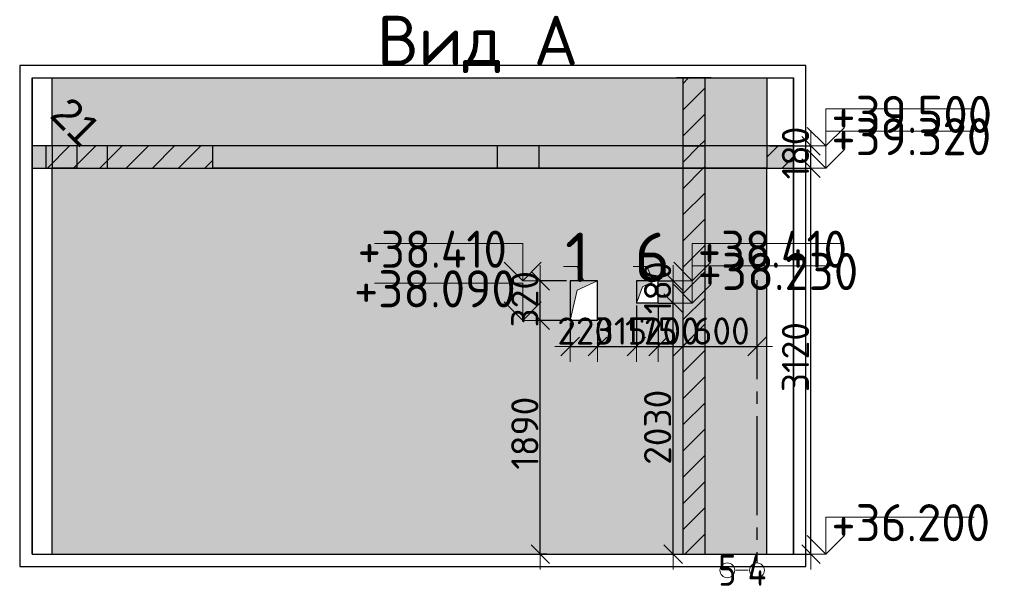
# Model space of a CAD drawing. Header units: millimetres. Extents: x -3495 to 112233, y -3287 to 47686.
# Tile 43 of 43: x 101124 to 109085, y 33432 to 38012. Entities that reach past the tile are written whole.
import ezdxf

# ---------------------------------------------------------------- set-up
doc = ezdxf.new("R2010")
doc.units = ezdxf.units.MM
doc.header["$PDMODE"] = 65
for name, pattern in [('______11', [500, 400, -50, 0, -50]), ('______5', [1100, 800, -100, 100, -100]), ('________', [0])]:
    doc.linetypes.add(name, pattern=pattern)
for name, color, linetype, lineweight in [('Standard', 7, 'Continuous', 25), ('Высотная отметки_ общее', 7, 'Continuous', 13), ('Размерная линия_ общее', 7, 'Continuous', 13)]:
    doc.layers.add(name, color=color, linetype=linetype, lineweight=lineweight)
doc.layers.add('Осевая линия_ общее', color=7, linetype='______5', lineweight=13, true_color=0xa0a0a0)
doc.styles.add('ARIAL', font='ARIAL.TTF')
doc.styles.add('ISOCPEUR', font='isocpeur.ttf')
doc.dimstyles.new('DIMSTYLE_3', dxfattribs={"dimtxt": 220, "dimasz": 250, "dimexe": 0, "dimexo": 0, "dimgap": 110, "dimtad": 2, "dimdec": 0, "dimrnd": 5, "dimzin": 12, "dimdsep": 46, "dimtxsty": 'ISOCPEUR', "dimblk1": 'ALL_ML_STRICH', "dimblk2": 'ALL_ML_STRICH', "dimsah": 1, "dimcen": 0, "dimclrd": 7, "dimclre": 256, "dimclrt": 7, "dimadec": 0, "dimazin": 0, "dimtfac": 1, "dimtdec": 0, "dimtix": 1, "dimtmove": 2, "dimatfit": 3, "dimfxl": 0, "dimtzin": 0, "dimlwd": 0, "dimlwe": -3, "dimarcsym": 0})
doc.dimstyles.new('DIMSTYLE_8', dxfattribs={"dimtxt": 220, "dimasz": 250, "dimexe": 0, "dimexo": 0, "dimgap": 110, "dimtad": 2, "dimdec": 0, "dimrnd": 5, "dimzin": 12, "dimdsep": 46, "dimtxsty": 'ISOCPEUR', "dimblk1": 'ALL_ML_STRICH', "dimblk2": 'ALL_ML_STRICH', "dimsah": 1, "dimcen": 0, "dimclrd": 7, "dimclre": 256, "dimclrt": 7, "dimadec": 0, "dimazin": 0, "dimtfac": 1, "dimtdec": 0, "dimtix": 1, "dimtmove": 2, "dimatfit": 3, "dimfxl": 0, "dimtvp": 1.2, "dimtzin": 0, "dimlwd": 0, "dimlwe": -3, "dimarcsym": 0})

# ---------------------------------------------------------------- blocks, each defined once
blk = doc.blocks.new('ALL_ML_STRICH')
at = {"color": 0, "linetype": 'ByBlock', "lineweight": -2}
for p, q in [((0, -0.5), (0, 0.5)), ((-1, 0), (0.5, 0)), ((-0.3, -0.3), (0.3, 0.3))]:
    blk.add_line(p, q, dxfattribs=at)
blk = doc.blocks.new('*D94')
at = {"layer": 'DEFPOINTS', "color": 7, "linetype": 'Continuous', "lineweight": 13, "transparency": 33554687}
for p in [(107165.2, 36811.4), (107165.2, 33691.4), (107521.6, 33691.4)]:
    blk.add_point(p, dxfattribs=at)
at = {"layer": 'Размерная линия_ общее', "color": 253, "linetype": 'Continuous', "lineweight": -2, "true_color": 0xa0a0a0, "transparency": 33554687}
for p, q in [((107185.2, 36811.4), (107521.6, 36811.4)), ((107185.2, 33691.4), (107521.6, 33691.4))]:
    blk.add_line(p, q, dxfattribs=at)
at = {"layer": 'Размерная линия_ общее', "color": 7, "linetype": 'Continuous', "lineweight": -2, "transparency": 33554687}
blk.add_line((107521.6, 33691.4), (107521.6, 36811.4), dxfattribs=at)
at = {"layer": 'Размерная линия_ общее', "color": 7, "linetype": 'Continuous', "lineweight": 13, "transparency": 33554687, "xscale": 250, "yscale": 250, "zscale": 250}
for p, rotation in [((107521.6, 36811.4), 90), ((107521.6, 33691.4), 270)]:
    blk.add_blockref('ALL_ML_STRICH', p, dxfattribs=dict(at, rotation=rotation))
at = {"layer": 'Размерная линия_ общее', "color": 7, "linetype": 'Continuous', "lineweight": 13, "transparency": 33554687, "insert": (107396.6, 35284.4), "char_height": 220, "width": 880, "attachment_point": 5, "rotation": 90, "style": 'ISOCPEUR'}
blk.add_mtext('\\A1;{3120}', dxfattribs=at)
blk = doc.blocks.new('*D95')
at = {"layer": 'DEFPOINTS', "color": 7, "linetype": 'Continuous', "lineweight": 13, "transparency": 33554687}
for p in [(107165.2, 36991.4), (107165.2, 36811.4), (107521.6, 36811.4)]:
    blk.add_point(p, dxfattribs=at)
at = {"layer": 'Размерная линия_ общее', "color": 253, "linetype": 'Continuous', "lineweight": -2, "true_color": 0xa0a0a0, "transparency": 33554687}
for p, q in [((107185.2, 36991.4), (107521.6, 36991.4)), ((107185.2, 36811.4), (107521.6, 36811.4))]:
    blk.add_line(p, q, dxfattribs=at)
at = {"layer": 'Размерная линия_ общее', "color": 7, "linetype": 'Continuous', "lineweight": -2, "transparency": 33554687}
blk.add_line((107521.6, 36811.4), (107521.6, 36991.4), dxfattribs=at)
at = {"layer": 'Размерная линия_ общее', "color": 7, "linetype": 'Continuous', "lineweight": 13, "transparency": 33554687, "xscale": 250, "yscale": 250, "zscale": 250}
for p, rotation in [((107521.6, 36991.4), 90), ((107521.6, 36811.4), 270)]:
    blk.add_blockref('ALL_ML_STRICH', p, dxfattribs=dict(at, rotation=rotation))
at = {"layer": 'Размерная линия_ общее', "color": 7, "linetype": 'Continuous', "lineweight": 13, "transparency": 33554687, "insert": (107396.6, 36934.4), "char_height": 220, "width": 660, "attachment_point": 5, "rotation": 90, "style": 'ISOCPEUR'}
blk.add_mtext('\\A1;{180}', dxfattribs=at)
blk = doc.blocks.new('COMPLEX_ELEVATIONDIM_1')
at = {"layer": 'Высотная отметки_ общее', "color": 7, "linetype": 'Continuous', "lineweight": 13, "transparency": 33554687}
for p, q in [((107641.6, 36991.4), (107641.6, 37291.4)), ((107641.6, 37291.4), (108841.6, 37291.4)), ((107641.6, 36991.4), (107491.6, 37141.4)), ((107641.6, 36991.4), (107791.6, 37141.4)), ((107641.6, 36811.4), (107641.6, 37111.4)), ((107641.6, 37111.4), (108841.6, 37111.4)), ((107641.6, 36811.4), (107491.6, 36961.4)), ((107641.6, 36991.4), (107641.6, 36991.4)), ((107641.6, 36991.4), (107641.6, 36991.4)), ((107641.6, 36991.4), (107641.6, 36991.4)), ((107641.6, 36991.4), (107641.6, 36991.4)), ((107641.6, 36811.4), (107791.6, 36961.4)), ((107641.6, 36811.4), (107641.6, 36811.4)), ((107641.6, 36811.4), (107641.6, 36811.4)), ((107641.6, 36811.4), (107641.6, 36811.4)), ((107641.6, 36811.4), (107641.6, 36811.4)), ((107641.6, 33691.4), (107641.6, 33991.4)), ((107641.6, 33991.4), (108841.6, 33991.4)), ((107641.6, 33691.4), (107491.6, 33841.4)), ((107641.6, 33691.4), (107791.6, 33841.4)), ((107641.6, 33691.4), (107641.6, 33691.4)), ((107641.6, 33691.4), (107641.6, 33691.4)), ((107641.6, 33691.4), (107641.6, 33691.4)), ((107641.6, 33691.4), (107641.6, 33691.4))]:
    blk.add_line(p, q, dxfattribs=at)
for points in [[(107641.6, 36991.4), (107641.6, 36991.4), (107641.6, 36991.4), (107575.5, 36991.4)], [(107641.6, 36811.4), (107641.6, 36811.4), (107641.6, 36811.4), (107641.6, 36811.4), (107575.5, 36811.4)], [(107641.6, 33691.4), (107581.6, 33691.4), (107581.6, 33691.4), (107575.5, 33691.4)]]:
    blk.add_lwpolyline(points, dxfattribs=at)
at = {"layer": 'Высотная отметки_ общее', "color": 7, "linetype": 'Continuous', "lineweight": 13, "transparency": 33554687, "char_height": 300, "width": 1492.385, "attachment_point": 7, "style": 'ISOCPEUR'}
for s, insert in [('\\W0.96;+39.500', (107686.6, 37096.4)), ('\\W0.96;+39.320', (107686.6, 36916.4)), ('\\W0.96;+36.200', (107686.6, 33796.4))]:
    blk.add_mtext(s, dxfattribs=dict(at, insert=insert))
blk = doc.blocks.new('*D389')
at = {"layer": 'DEFPOINTS', "color": 7, "linetype": 'Continuous', "lineweight": 13, "transparency": 33554687}
for p in [(105575.2, 35591.4), (105795.2, 35591.4), (105575.2, 35370.2)]:
    blk.add_point(p, dxfattribs=at)
at = {"layer": 'Размерная линия_ общее', "color": 253, "linetype": 'Continuous', "lineweight": -2, "true_color": 0xa0a0a0, "transparency": 33554687}
for p, q in [((105575.2, 35561.4), (105575.2, 35370.2)), ((105795.2, 35561.4), (105795.2, 35370.2))]:
    blk.add_line(p, q, dxfattribs=at)
at = {"layer": 'Размерная линия_ общее', "color": 7, "linetype": 'Continuous', "lineweight": -2, "transparency": 33554687}
blk.add_line((105575.2, 35370.2), (105795.2, 35370.2), dxfattribs=at)
at = {"layer": 'Размерная линия_ общее', "color": 7, "linetype": 'Continuous', "lineweight": 13, "transparency": 33554687, "xscale": 250, "yscale": 250, "zscale": 250, "rotation": 180}
blk.add_blockref('ALL_ML_STRICH', (105575.2, 35370.2), dxfattribs=at)
at = {"layer": 'Размерная линия_ общее', "color": 7, "linetype": 'Continuous', "lineweight": 13, "transparency": 33554687, "xscale": 250, "yscale": 250, "zscale": 250}
blk.add_blockref('ALL_ML_STRICH', (105795.2, 35370.2), dxfattribs=at)
at = {"layer": 'Размерная линия_ общее', "color": 7, "linetype": 'Continuous', "lineweight": 13, "transparency": 33554687, "insert": (105696.2, 35495.2), "char_height": 220, "width": 660, "attachment_point": 5, "style": 'ISOCPEUR'}
blk.add_mtext('\\A1;{220}', dxfattribs=at)
blk = doc.blocks.new('*D390')
at = {"layer": 'DEFPOINTS', "color": 7, "linetype": 'Continuous', "lineweight": 13, "transparency": 33554687}
for p in [(106110.2, 35731.4), (105795.2, 35591.4), (105795.2, 35370.2)]:
    blk.add_point(p, dxfattribs=at)
at = {"layer": 'Размерная линия_ общее', "color": 253, "linetype": 'Continuous', "lineweight": -2, "true_color": 0xa0a0a0, "transparency": 33554687}
for p, q in [((106110.2, 35701.4), (106110.2, 35370.2)), ((105795.2, 35561.4), (105795.2, 35370.2))]:
    blk.add_line(p, q, dxfattribs=at)
at = {"layer": 'Размерная линия_ общее', "color": 7, "linetype": 'Continuous', "lineweight": -2, "transparency": 33554687}
blk.add_line((105795.2, 35370.2), (106110.2, 35370.2), dxfattribs=at)
at = {"layer": 'Размерная линия_ общее', "color": 7, "linetype": 'Continuous', "lineweight": 13, "transparency": 33554687, "xscale": 250, "yscale": 250, "zscale": 250, "rotation": 180}
blk.add_blockref('ALL_ML_STRICH', (105795.2, 35370.2), dxfattribs=at)
at = {"layer": 'Размерная линия_ общее', "color": 7, "linetype": 'Continuous', "lineweight": 13, "transparency": 33554687, "xscale": 250, "yscale": 250, "zscale": 250}
blk.add_blockref('ALL_ML_STRICH', (106110.2, 35370.2), dxfattribs=at)
at = {"layer": 'Размерная линия_ общее', "color": 7, "linetype": 'Continuous', "lineweight": 13, "transparency": 33554687, "insert": (105985.7, 35495.2), "char_height": 220, "width": 660, "attachment_point": 5, "style": 'ISOCPEUR'}
blk.add_mtext('\\A1;{315}', dxfattribs=at)
blk = doc.blocks.new('*D391')
at = {"layer": 'DEFPOINTS', "color": 7, "linetype": 'Continuous', "lineweight": 13, "transparency": 33554687}
for p in [(106110.2, 35731.4), (106285.2, 35731.4), (106110.2, 35370.2)]:
    blk.add_point(p, dxfattribs=at)
at = {"layer": 'Размерная линия_ общее', "color": 253, "linetype": 'Continuous', "lineweight": -2, "true_color": 0xa0a0a0, "transparency": 33554687}
for p, q in [((106110.2, 35701.4), (106110.2, 35370.2)), ((106285.2, 35701.4), (106285.2, 35370.2))]:
    blk.add_line(p, q, dxfattribs=at)
at = {"layer": 'Размерная линия_ общее', "color": 7, "linetype": 'Continuous', "lineweight": -2, "transparency": 33554687}
blk.add_line((106110.2, 35370.2), (106285.2, 35370.2), dxfattribs=at)
at = {"layer": 'Размерная линия_ общее', "color": 7, "linetype": 'Continuous', "lineweight": 13, "transparency": 33554687, "xscale": 250, "yscale": 250, "zscale": 250, "rotation": 180}
blk.add_blockref('ALL_ML_STRICH', (106110.2, 35370.2), dxfattribs=at)
at = {"layer": 'Размерная линия_ общее', "color": 7, "linetype": 'Continuous', "lineweight": 13, "transparency": 33554687, "xscale": 250, "yscale": 250, "zscale": 250}
blk.add_blockref('ALL_ML_STRICH', (106285.2, 35370.2), dxfattribs=at)
at = {"layer": 'Размерная линия_ общее', "color": 7, "linetype": 'Continuous', "lineweight": 13, "transparency": 33554687, "insert": (106230.7, 35495.2), "char_height": 220, "width": 660, "attachment_point": 5, "style": 'ISOCPEUR'}
blk.add_mtext('\\A1;{175}', dxfattribs=at)
blk = doc.blocks.new('*D392')
at = {"layer": 'DEFPOINTS', "color": 7, "linetype": 'Continuous', "lineweight": 13, "transparency": 33554687}
for p in [(106285.2, 35731.4), (106285.2, 35370.2), (106485.2, 35380.7)]:
    blk.add_point(p, dxfattribs=at)
at = {"layer": 'Размерная линия_ общее', "color": 253, "linetype": 'Continuous', "lineweight": -2, "true_color": 0xa0a0a0, "transparency": 33554687}
for p, q in [((106285.2, 35701.4), (106285.2, 35370.2)), ((106485.2, 35370.2), (106485.2, 35370.2))]:
    blk.add_line(p, q, dxfattribs=at)
at = {"layer": 'Размерная линия_ общее', "color": 7, "linetype": 'Continuous', "lineweight": -2, "transparency": 33554687}
blk.add_line((106285.2, 35370.2), (106485.2, 35370.2), dxfattribs=at)
at = {"layer": 'Размерная линия_ общее', "color": 7, "linetype": 'Continuous', "lineweight": 13, "transparency": 33554687, "xscale": 250, "yscale": 250, "zscale": 250, "rotation": 180}
blk.add_blockref('ALL_ML_STRICH', (106285.2, 35370.2), dxfattribs=at)
at = {"layer": 'Размерная линия_ общее', "color": 7, "linetype": 'Continuous', "lineweight": 13, "transparency": 33554687, "xscale": 250, "yscale": 250, "zscale": 250}
blk.add_blockref('ALL_ML_STRICH', (106485.2, 35370.2), dxfattribs=at)
at = {"layer": 'Размерная линия_ общее', "color": 7, "linetype": 'Continuous', "lineweight": 13, "transparency": 33554687, "insert": (106396.2, 35495.2), "char_height": 220, "width": 660, "attachment_point": 5, "style": 'ISOCPEUR'}
blk.add_mtext('\\A1;{200}', dxfattribs=at)
blk = doc.blocks.new('*D393')
at = {"layer": 'DEFPOINTS', "color": 7, "linetype": 'Continuous', "lineweight": 13, "transparency": 33554687}
for p in [(106485.2, 35380.7), (106485.2, 35370.2), (107085.2, 35370.2)]:
    blk.add_point(p, dxfattribs=at)
at = {"layer": 'Размерная линия_ общее', "color": 253, "linetype": 'Continuous', "lineweight": -2, "true_color": 0xa0a0a0, "transparency": 33554687}
for p, q in [((106485.2, 35370.2), (106485.2, 35370.2)), ((107085.2, 35370.2), (107085.2, 35370.2))]:
    blk.add_line(p, q, dxfattribs=at)
at = {"layer": 'Размерная линия_ общее', "color": 7, "linetype": 'Continuous', "lineweight": -2, "transparency": 33554687}
blk.add_line((106485.2, 35370.2), (107085.2, 35370.2), dxfattribs=at)
at = {"layer": 'Размерная линия_ общее', "color": 7, "linetype": 'Continuous', "lineweight": 13, "transparency": 33554687, "xscale": 250, "yscale": 250, "zscale": 250, "rotation": 180}
blk.add_blockref('ALL_ML_STRICH', (106485.2, 35370.2), dxfattribs=at)
at = {"layer": 'Размерная линия_ общее', "color": 7, "linetype": 'Continuous', "lineweight": 13, "transparency": 33554687, "xscale": 250, "yscale": 250, "zscale": 250}
blk.add_blockref('ALL_ML_STRICH', (107085.2, 35370.2), dxfattribs=at)
at = {"layer": 'Размерная линия_ общее', "color": 7, "linetype": 'Continuous', "lineweight": 13, "transparency": 33554687, "insert": (106796.2, 35495.2), "char_height": 220, "width": 660, "attachment_point": 5, "style": 'ISOCPEUR'}
blk.add_mtext('\\A1;{600}', dxfattribs=at)
blk = doc.blocks.new('*D394')
at = {"layer": 'DEFPOINTS', "color": 7, "linetype": 'Continuous', "lineweight": 13, "transparency": 33554687}
for p in [(105575.2, 35581.4), (105333.3, 33691.4), (105418, 33691.4)]:
    blk.add_point(p, dxfattribs=at)
at = {"layer": 'Размерная линия_ общее', "color": 253, "linetype": 'Continuous', "lineweight": -2, "true_color": 0xa0a0a0, "transparency": 33554687}
for p, q in [((105545.2, 35581.4), (105333.3, 35581.4)), ((105388, 33691.4), (105333.3, 33691.4))]:
    blk.add_line(p, q, dxfattribs=at)
at = {"layer": 'Размерная линия_ общее', "color": 7, "linetype": 'Continuous', "lineweight": -2, "transparency": 33554687}
blk.add_line((105333.3, 33691.4), (105333.3, 35581.4), dxfattribs=at)
at = {"layer": 'Размерная линия_ общее', "color": 7, "linetype": 'Continuous', "lineweight": 13, "transparency": 33554687, "xscale": 250, "yscale": 250, "zscale": 250}
for p, rotation in [((105333.3, 35581.4), 90), ((105333.3, 33691.4), 270)]:
    blk.add_blockref('ALL_ML_STRICH', p, dxfattribs=dict(at, rotation=rotation))
at = {"layer": 'Размерная линия_ общее', "color": 7, "linetype": 'Continuous', "lineweight": 13, "transparency": 33554687, "insert": (105208.3, 34669.4), "char_height": 220, "width": 880, "attachment_point": 5, "rotation": 90, "style": 'ISOCPEUR'}
blk.add_mtext('\\A1;{1890}', dxfattribs=at)
blk = doc.blocks.new('*D395')
at = {"layer": 'DEFPOINTS', "color": 7, "linetype": 'Continuous', "lineweight": 13, "transparency": 33554687}
for p in [(105575.2, 35901.4), (105333.3, 35581.4), (105575.2, 35581.4)]:
    blk.add_point(p, dxfattribs=at)
at = {"layer": 'Размерная линия_ общее', "color": 253, "linetype": 'Continuous', "lineweight": -2, "true_color": 0xa0a0a0, "transparency": 33554687}
for p, q in [((105545.2, 35901.4), (105333.3, 35901.4)), ((105545.2, 35581.4), (105333.3, 35581.4))]:
    blk.add_line(p, q, dxfattribs=at)
at = {"layer": 'Размерная линия_ общее', "color": 7, "linetype": 'Continuous', "lineweight": -2, "transparency": 33554687}
blk.add_line((105333.3, 35581.4), (105333.3, 35901.4), dxfattribs=at)
at = {"layer": 'Размерная линия_ общее', "color": 7, "linetype": 'Continuous', "lineweight": 13, "transparency": 33554687, "xscale": 250, "yscale": 250, "zscale": 250}
for p, rotation in [((105333.3, 35901.4), 90), ((105333.3, 35581.4), 270)]:
    blk.add_blockref('ALL_ML_STRICH', p, dxfattribs=dict(at, rotation=rotation))
at = {"layer": 'Размерная линия_ общее', "color": 7, "linetype": 'Continuous', "lineweight": 13, "transparency": 33554687, "insert": (105208.3, 35752.4), "char_height": 220, "width": 660, "attachment_point": 5, "rotation": 90, "style": 'ISOCPEUR'}
blk.add_mtext('\\A1;{320}', dxfattribs=at)
blk = doc.blocks.new('COMPLEX_ELEVATIONDIM_2')
at = {"layer": 'Высотная отметки_ общее', "color": 7, "linetype": 'Continuous', "lineweight": 13, "transparency": 33554687}
for p, q in [((105191.6, 36201.4), (103991.6, 36201.4)), ((105191.6, 35901.4), (105191.6, 36201.4)), ((105191.6, 35901.4), (105041.6, 36051.4)), ((105191.6, 35901.4), (105341.6, 36051.4)), ((105191.6, 35881.4), (103991.6, 35881.4)), ((105191.6, 35901.4), (105191.6, 35901.4)), ((105191.6, 35901.4), (105191.6, 35901.4)), ((105191.6, 35901.4), (105191.6, 35901.4)), ((105191.6, 35901.4), (105191.6, 35901.4)), ((105191.6, 35581.4), (105191.6, 35881.4)), ((105191.6, 35581.4), (105041.6, 35731.4)), ((105191.6, 35581.4), (105341.6, 35731.4)), ((105191.6, 35581.4), (105191.6, 35581.4)), ((105191.6, 35581.4), (105191.6, 35581.4)), ((105191.6, 35581.4), (105257.8, 35581.4)), ((105191.6, 35581.4), (105191.6, 35581.4)), ((105191.6, 35581.4), (105191.6, 35581.4))]:
    blk.add_line(p, q, dxfattribs=at)
blk.add_lwpolyline([(105191.6, 35901.4), (105191.6, 35901.4), (105257.8, 35901.4)], dxfattribs=at)
at = {"layer": 'Высотная отметки_ общее', "color": 7, "linetype": 'Continuous', "lineweight": 13, "transparency": 33554687, "char_height": 300, "attachment_point": 7, "style": 'ISOCPEUR'}
for s, insert, width in [('\\W0.92;+38.410', (103856.6, 36006.4), 1456.517), ('\\W0.96;+38.090', (103826.6, 35686.4), 1492.385)]:
    blk.add_mtext(s, dxfattribs=dict(at, insert=insert, width=width))
blk = doc.blocks.new('*D397')
at = {"layer": 'DEFPOINTS', "color": 7, "linetype": 'Continuous', "lineweight": 13, "transparency": 33554687}
for p in [(106285.2, 35721.4), (106406.7, 33691.4), (106613.9, 33691.4)]:
    blk.add_point(p, dxfattribs=at)
at = {"layer": 'Размерная линия_ общее', "color": 253, "linetype": 'Continuous', "lineweight": -2, "true_color": 0xa0a0a0, "transparency": 33554687}
for p, q in [((106285.2, 35721.4), (106406.7, 35721.4)), ((106406.7, 33691.4), (106406.7, 33691.4))]:
    blk.add_line(p, q, dxfattribs=at)
at = {"layer": 'Размерная линия_ общее', "color": 7, "linetype": 'Continuous', "lineweight": -2, "transparency": 33554687}
blk.add_line((106406.7, 33691.4), (106406.7, 35721.4), dxfattribs=at)
at = {"layer": 'Размерная линия_ общее', "color": 7, "linetype": 'Continuous', "lineweight": 13, "transparency": 33554687, "xscale": 250, "yscale": 250, "zscale": 250}
for p, rotation in [((106406.7, 35721.4), 90), ((106406.7, 33691.4), 270)]:
    blk.add_blockref('ALL_ML_STRICH', p, dxfattribs=dict(at, rotation=rotation))
at = {"layer": 'Размерная линия_ общее', "color": 7, "linetype": 'Continuous', "lineweight": 13, "transparency": 33554687, "insert": (106281.7, 34717.4), "char_height": 220, "width": 880, "attachment_point": 5, "rotation": 90, "style": 'ISOCPEUR'}
blk.add_mtext('\\A1;{2030}', dxfattribs=at)
blk = doc.blocks.new('*D398')
at = {"layer": 'DEFPOINTS', "color": 7, "linetype": 'Continuous', "lineweight": 13, "transparency": 33554687}
for p in [(106285.2, 35901.4), (106285.2, 35721.4), (106406.7, 35721.4)]:
    blk.add_point(p, dxfattribs=at)
at = {"layer": 'Размерная линия_ общее', "color": 253, "linetype": 'Continuous', "lineweight": -2, "true_color": 0xa0a0a0, "transparency": 33554687}
for p, q in [((106292.4, 35901.4), (106406.7, 35901.4)), ((106285.2, 35721.4), (106406.7, 35721.4))]:
    blk.add_line(p, q, dxfattribs=at)
at = {"layer": 'Размерная линия_ общее', "color": 7, "linetype": 'Continuous', "lineweight": -2, "transparency": 33554687}
blk.add_line((106406.7, 35721.4), (106406.7, 35901.4), dxfattribs=at)
at = {"layer": 'Размерная линия_ общее', "color": 7, "linetype": 'Continuous', "lineweight": 13, "transparency": 33554687, "xscale": 250, "yscale": 250, "zscale": 250}
for p, rotation in [((106406.7, 35901.4), 90), ((106406.7, 35721.4), 270)]:
    blk.add_blockref('ALL_ML_STRICH', p, dxfattribs=dict(at, rotation=rotation))
at = {"layer": 'Размерная линия_ общее', "color": 7, "linetype": 'Continuous', "lineweight": 13, "transparency": 33554687, "insert": (106281.7, 35844.4), "char_height": 220, "width": 660, "attachment_point": 5, "rotation": 90, "style": 'ISOCPEUR'}
blk.add_mtext('\\A1;{180}', dxfattribs=at)
blk = doc.blocks.new('COMPLEX_ELEVATIONDIM_3')
at = {"layer": 'Высотная отметки_ общее', "color": 7, "linetype": 'Continuous', "lineweight": 13, "transparency": 33554687}
for p, q in [((106561.6, 35901.4), (106561.6, 36201.4)), ((106561.6, 36201.4), (107761.6, 36201.4)), ((106561.6, 35901.4), (106411.6, 36051.4)), ((106561.6, 35901.4), (106711.6, 36051.4)), ((106561.6, 35721.4), (106561.6, 36021.4)), ((106561.6, 36021.4), (107761.6, 36021.4)), ((106561.6, 35721.4), (106411.6, 35871.4)), ((106561.6, 35901.4), (106561.6, 35901.4)), ((106561.6, 35901.4), (106561.6, 35901.4)), ((106561.6, 35901.4), (106561.6, 35901.4)), ((106561.6, 35901.4), (106561.6, 35901.4)), ((106561.6, 35721.4), (106711.6, 35871.4)), ((106561.6, 35721.4), (106561.6, 35721.4)), ((106561.6, 35721.4), (106561.6, 35721.4)), ((106561.6, 35721.4), (106561.6, 35721.4)), ((106561.6, 35721.4), (106561.6, 35721.4))]:
    blk.add_line(p, q, dxfattribs=at)
for points in [[(106561.6, 35901.4), (106561.6, 35901.4), (106561.6, 35901.4), (106495.5, 35901.4)], [(106561.6, 35721.4), (106501.6, 35721.4), (106501.6, 35721.4), (106495.5, 35721.4)]]:
    blk.add_lwpolyline(points, dxfattribs=at)
at = {"layer": 'Высотная отметки_ общее', "color": 7, "linetype": 'Continuous', "lineweight": 13, "transparency": 33554687, "char_height": 300, "attachment_point": 7, "style": 'ISOCPEUR'}
for s, insert, width in [('\\W0.92;+38.410', (106606.6, 36006.4), 1456.517), ('\\W0.96;+38.230', (106606.6, 35826.4), 1492.385)]:
    blk.add_mtext(s, dxfattribs=dict(at, insert=insert, width=width))

msp = doc.modelspace()

# ---------------------------------------------------------------- hatches: boundary and pattern name
at = {"linetype": 'Continuous', "lineweight": 13, "transparency": 33554687}
h = msp.add_hatch(color=7, dxfattribs=at)
h.paths.add_polyline_path([(107165.2, 37541.4), (106665.2, 37541.4), (106665.2, 36991.4), (107165.2, 36991.4)])
h.paths.add_polyline_path([(101385.2, 37541.4), (101385.2, 36991.4), (106485.2, 36991.4), (106485.2, 37541.4)])
at = {"linetype": 'Continuous', "lineweight": -3, "true_color": 0xc7c7c7, "transparency": 33554687}
msp.add_hatch(color=9, dxfattribs=at).paths.add_polyline_path([(106485.2, 36991.4), (106665.2, 36991.4), (106665.2, 37541.4), (106485.2, 37541.4)])
at = {"linetype": 'Continuous', "lineweight": 13, "transparency": 33554687}
h = msp.add_hatch(color=7, dxfattribs=at)
h.paths.add_polyline_path([(107165.2, 36811.4), (106665.2, 36811.4), (106665.2, 33691.4), (107165.2, 33691.4)])
h.paths.add_polyline_path([(101385.2, 36811.4), (101385.2, 33691.4), (106485.2, 33691.4), (106485.2, 36811.4)])
h.paths.add_polyline_path([(106285.2, 35721.4), (106110.2, 35721.4), (106110.2, 35901.4), (106285.2, 35901.4)], flags=16)
h.paths.add_polyline_path([(105795.2, 35581.4), (105575.2, 35581.4), (105575.2, 35901.4), (105795.2, 35901.4)], flags=16)
at = {"layer": 'Standard', "linetype": 'Continuous', "lineweight": 13, "transparency": 33554687}
for points in [[(101223.9, 36811.4), (101335.2, 36811.4), (101335.2, 36991.4), (101223.9, 36991.4)], [(102685.2, 36811.4), (106485.2, 36811.4), (106485.2, 36991.4), (102685.2, 36991.4)], [(106665.2, 36811.4), (107165.2, 36811.4), (107165.2, 36991.4), (106665.2, 36991.4)]]:
    msp.add_hatch(color=7, dxfattribs=at).paths.add_polyline_path(points)
at = {"layer": 'Standard', "linetype": 'Continuous', "lineweight": -3, "transparency": 33554687}
msp.add_hatch(color=7, dxfattribs=at).paths.add_polyline_path([(102685.2, 36991.4), (101335.2, 36991.4), (101335.2, 36811.4), (102685.2, 36811.4)])
at = {"layer": 'Standard', "linetype": '______5', "lineweight": -3, "transparency": 33554687}
for points in [[(106665.2, 36811.4), (106665.2, 36991.4), (106485.2, 36991.4), (106485.2, 36811.4)], [(107165.2, 36991.4), (107165.2, 36811.4), (107381.2, 36811.4), (107381.2, 36991.4)]]:
    msp.add_hatch(color=7, dxfattribs=at).paths.add_polyline_path(points)
at = {"layer": 'Standard', "linetype": 'Continuous', "lineweight": -3, "true_color": 0xc7c7c7, "transparency": 33554687}
msp.add_hatch(color=9, dxfattribs=at).paths.add_polyline_path([(106665.2, 36811.4), (106485.2, 36811.4), (106485.2, 33691.4), (106665.2, 33691.4)])
at = {"layer": 'Standard', "linetype": 'Continuous', "lineweight": 13, "true_color": 0x5d5d5d, "transparency": 33554687}
for points in [[(105575.2, 35581.4), (105631.9, 35826.7), (105795.2, 35901.4), (105575.2, 35901.4)], [(106110.2, 35721.4), (106159.7, 35851.9), (106260.2, 35901.4), (106110.2, 35901.4)]]:
    msp.add_hatch(color=251, dxfattribs=at).paths.add_polyline_path(points)

# ---------------------------------------------------------------- linework, layer by layer
at = {"color": 52, "linetype": 'Continuous', "lineweight": -3, "transparency": 33554687}
for p, q in [((101223.9, 37541.4), (107381.2, 37541.4)), ((101223.9, 37541.4), (107381.2, 37541.4)), ((101223.9, 33691.4), (101223.9, 37541.4)), ((101223.9, 37541.4), (101223.9, 33691.4)), ((107381.2, 33691.4), (107381.2, 37541.4)), ((107381.2, 37541.4), (107381.2, 33691.4)), ((101223.9, 33691.4), (107381.2, 33691.4)), ((101223.9, 33691.4), (107381.2, 33691.4))]:
    msp.add_line(p, q, dxfattribs=at)
at = {"color": 7, "linetype": 'Continuous', "lineweight": -3, "transparency": 33554687}
for p, q in [((101335.2, 37541.4), (106535.2, 37541.4)), ((101385.2, 36991.4), (101385.2, 37541.4)), ((106715.2, 37541.4), (106435.2, 37541.4)), ((106485.2, 37541.4), (106485.2, 36991.4)), ((106615.2, 37541.4), (107215.2, 37541.4)), ((106665.2, 36991.4), (106665.2, 37541.4)), ((107165.2, 37541.4), (107165.2, 36991.4)), ((106485.2, 36991.4), (102685.2, 36991.4)), ((106485.2, 36991.4), (106665.2, 36991.4)), ((107165.2, 36991.4), (106665.2, 36991.4)), ((101385.2, 33691.4), (101385.2, 36811.4)), ((106485.2, 36811.4), (102685.2, 36811.4)), ((107165.2, 36811.4), (106665.2, 36811.4)), ((107165.2, 33691.4), (107165.2, 36811.4)), ((105575.2, 35901.4), (105575.2, 35581.4)), ((105795.2, 35901.4), (105575.2, 35901.4)), ((105795.2, 35581.4), (105795.2, 35901.4)), ((106110.2, 35901.4), (106110.2, 35721.4)), ((106285.2, 35901.4), (106110.2, 35901.4)), ((106285.2, 35721.4), (106285.2, 35901.4)), ((106285.2, 35721.4), (106110.2, 35721.4)), ((105795.2, 35581.4), (105575.2, 35581.4)), ((101385.2, 33691.4), (106485.2, 33691.4)), ((106665.2, 33691.4), (107165.2, 33691.4))]:
    msp.add_line(p, q, dxfattribs=at)
at = {"color": 253, "linetype": '______5', "lineweight": -3, "true_color": 0xababab, "transparency": 33554687}
for p, q in [((106485.2, 37493.9), (106532.7, 37541.4)), ((106485.2, 37069.6), (106665.2, 37249.6))]:
    msp.add_line(p, q, dxfattribs=at)
at = {"color": 253, "linetype": '______11', "lineweight": -3, "true_color": 0xababab, "transparency": 33554687}
for p, q in [((106485.2, 37281.7), (106665.2, 37461.7)), ((106619.1, 36991.4), (106665.2, 37037.5))]:
    msp.add_line(p, q, dxfattribs=at)
at = {"color": 253, "linetype": '________', "lineweight": -3, "true_color": 0xababab, "transparency": 33554687}
for p, q in [((101585.2, 36991.4), (101385.2, 36991.4)), ((101585.2, 36811.4), (101385.2, 36811.4))]:
    msp.add_line(p, q, dxfattribs=at)
at = {"layer": 'Standard', "color": 7, "linetype": 'Continuous', "lineweight": -3, "transparency": 33554687}
for p, q in [((101223.9, 36761.4), (101223.9, 37041.4)), ((107381.2, 36761.4), (107381.2, 37041.4)), ((101335.2, 36991.4), (101223.9, 36991.4)), ((101335.2, 36991.4), (101335.2, 36811.4)), ((102685.2, 36991.4), (101335.2, 36991.4)), ((106485.2, 36991.4), (102685.2, 36991.4)), ((102685.2, 36811.4), (102685.2, 36991.4)), ((106665.2, 36991.4), (106485.2, 36991.4)), ((106485.2, 36991.4), (106485.2, 36811.4)), ((107165.2, 36991.4), (106665.2, 36991.4)), ((106665.2, 36811.4), (106665.2, 36991.4)), ((107165.2, 36991.4), (107165.2, 36811.4)), ((107381.2, 36991.4), (107165.2, 36991.4)), ((101223.9, 36811.4), (101335.2, 36811.4)), ((101335.2, 36811.4), (102685.2, 36811.4)), ((102685.2, 36811.4), (106485.2, 36811.4)), ((106665.2, 36811.4), (106485.2, 36811.4)), ((106485.2, 36811.4), (106485.2, 33691.4)), ((106485.2, 36811.4), (106665.2, 36811.4)), ((106665.2, 33691.4), (106665.2, 36811.4)), ((106665.2, 36811.4), (107165.2, 36811.4)), ((107165.2, 36811.4), (107381.2, 36811.4)), ((106485.2, 33691.4), (106665.2, 33691.4))]:
    msp.add_line(p, q, dxfattribs=at)
at = {"layer": 'Standard', "color": 253, "linetype": '______11', "lineweight": -3, "true_color": 0xababab, "transparency": 33554687}
for p, q in [((101347.9, 36811.4), (101527.9, 36991.4)), ((101772.2, 36811.4), (101952.2, 36991.4)), ((102196.5, 36811.4), (102376.5, 36991.4)), ((106485.2, 36857.5), (106619.1, 36991.4)), ((102620.7, 36811.4), (102685.2, 36875.9)), ((107287.6, 36811.4), (107381.2, 36904.9)), ((106485.2, 36433.2), (106665.2, 36613.2)), ((106485.2, 36008.9), (106665.2, 36188.9)), ((106485.2, 35584.7), (106665.2, 35764.7)), ((106485.2, 35160.4), (106665.2, 35340.4)), ((106485.2, 34736.2), (106665.2, 34916.2)), ((106485.2, 34311.9), (106665.2, 34491.9)), ((106485.2, 33887.6), (106665.2, 34067.6))]:
    msp.add_line(p, q, dxfattribs=at)
at = {"layer": 'Standard', "color": 253, "linetype": '________', "lineweight": -3, "true_color": 0xababab, "transparency": 33554687}
for p, q in [((101385.2, 36991.4), (101385.2, 36811.4)), ((101585.2, 36991.4), (101585.2, 36811.4)), ((101835.2, 36811.4), (101835.2, 36991.4)), ((104985.2, 36991.4), (104985.2, 36811.4)), ((105325.2, 36811.4), (105325.2, 36991.4))]:
    msp.add_line(p, q, dxfattribs=at)
at = {"layer": 'Standard', "color": 253, "linetype": '______5', "lineweight": -3, "true_color": 0xababab, "transparency": 33554687}
for p, q in [((101560.1, 36811.4), (101740.1, 36991.4)), ((101984.3, 36811.4), (102164.3, 36991.4)), ((102408.6, 36811.4), (102588.6, 36991.4)), ((107165.2, 36901.1), (107255.5, 36991.4)), ((106485.2, 36645.3), (106651.2, 36811.4)), ((106651.2, 36811.4), (106665.2, 36825.3)), ((106485.2, 36221.1), (106665.2, 36401.1)), ((106485.2, 35796.8), (106665.2, 35976.8)), ((106485.2, 35372.6), (106665.2, 35552.6)), ((106485.2, 34948.3), (106665.2, 35128.3)), ((106485.2, 34524), (106665.2, 34704)), ((106485.2, 34099.8), (106665.2, 34279.8)), ((106501.1, 33691.4), (106665.2, 33855.5))]:
    msp.add_line(p, q, dxfattribs=at)
at = {"layer": 'Standard', "color": 7, "linetype": 'Continuous', "lineweight": -3, "transparency": 33554687}
msp.add_lwpolyline([(101123.9, 33591.4), (107481.2, 33591.4), (107481.2, 37641.4), (101123.9, 37641.4), (101123.9, 33591.4)], dxfattribs=at)
at = {"layer": 'Standard', "color": 7, "linetype": 'Continuous', "lineweight": 13, "transparency": 33554687}
for points in [[(105685.2, 35901.4), (105631.6, 36018), (105521.6, 36018)], [(106247, 35901.4), (106193.3, 36018), (106083.3, 36018)]]:
    msp.add_lwpolyline(points, dxfattribs=at)
at = {"layer": 'Осевая линия_ общее', "color": 253, "linetype": '______5', "lineweight": -3, "true_color": 0xa0a0a0, "transparency": 33554687}
msp.add_line((107085.2, 35906.9), (107085.2, 33621.4), dxfattribs=at)
at = {"layer": 'Осевая линия_ общее', "color": 7, "linetype": 'Continuous', "lineweight": 13, "transparency": 33554687}
msp.add_line((107015.2, 33561.4), (106915.2, 33561.4), dxfattribs=at)
for points in [[(105575.2, 35581.4), (105631.9, 35826.7), (105795.2, 35901.4)], [(106110.2, 35721.4), (106159.7, 35851.9), (106260.2, 35901.4)]]:
    msp.add_lwpolyline(points, dxfattribs=at)
for centre in [(106845.2, 33561.4), (107085.2, 33561.4)]:
    msp.add_circle(centre, 60, dxfattribs=at)

# ---------------------------------------------------------------- block references
at = {"layer": 'Высотная отметки_ общее', "color": 7, "linetype": 'Continuous', "lineweight": 13, "transparency": 33554687}
for name in ['COMPLEX_ELEVATIONDIM_1', 'COMPLEX_ELEVATIONDIM_2', 'COMPLEX_ELEVATIONDIM_3']:
    msp.add_blockref(name, (0, 0), dxfattribs=at)

# ---------------------------------------------------------------- texts
at = {"layer": 'Standard', "color": 7, "linetype": 'Continuous', "lineweight": 13, "transparency": 33554687, "style": 'ISOCPEUR'}
for s, insert, char_height, width, attachment_point in [('\\A1;{\\fISOCPEUR|i0|b0;\\H400.000000;\\W1.000000;\\C7;Вид А}\\P', (104013, 37811.7), 400, 1669.744, 4), ('\\A1;{\\fISOCPEUR|i0|b0;\\H400.000000;\\W1.000000;\\C7;1}\\P', (105533, 36090.7), 400, 311.111, 4), ('\\A1;{\\fISOCPEUR|i0|b0;\\H400.000000;\\W1.000000;\\C7;6}\\P', (106094.8, 36090.7), 400, 435.556, 4), ('\\A1;{\\fISOCPEUR|i0|b0;\\H250.000000;\\W0.800000;\\C7;5}\\P', (106845.2, 33561.4), 250, 217.778, 5), ('\\A1;{\\fISOCPEUR|i0|b0;\\H250.000000;\\W0.800000;\\C7;4}\\P', (107085.2, 33561.4), 250, 240, 5)]:
    msp.add_mtext(s, dxfattribs=dict(at, insert=insert, char_height=char_height, width=width, attachment_point=attachment_point))
at = {"layer": 'Standard', "color": 7, "linetype": 'Continuous', "lineweight": 13, "transparency": 33554687, "insert": (101577.5, 37187.8), "char_height": 250, "width": 510.787, "attachment_point": 5, "rotation": 315, "style": 'ARIAL'}
msp.add_mtext('\\W0.95;21', dxfattribs=at)

# ---------------------------------------------------------------- dimensions: what is measured, and where the dimension line sits
at = {"layer": 'Размерная линия_ общее', "color": 7, "linetype": 'Continuous', "lineweight": 13, "transparency": 33554687}
for base, p1, p2, dimstyle, picture, middle in [((107521.6, 36991.4), (107185.2, 36811.4), (107185.2, 36991.4), 'DIMSTYLE_8', '*D95', (107396.6, 36934.4)), ((107521.6, 36811.4), (107185.2, 33691.4), (107185.2, 36811.4), 'DIMSTYLE_3', '*D94', (107396.6, 35284.4)), ((106406.7, 35901.4), (106285.2, 35721.4), (106292.4, 35901.4), 'DIMSTYLE_8', '*D398', (106281.7, 35844.4)), ((105333.3, 35901.4), (105545.2, 35581.4), (105545.2, 35901.4), 'DIMSTYLE_8', '*D395', (105208.3, 35752.4)), ((106406.7, 35721.4), (106406.7, 33691.4), (106285.2, 35721.4), 'DIMSTYLE_3', '*D397', (106281.7, 34717.4)), ((105333.3, 35581.4), (105388, 33691.4), (105545.2, 35581.4), 'DIMSTYLE_3', '*D394', (105208.3, 34669.4))]:
    dim = msp.add_linear_dim(base=base, p1=p1, p2=p2, angle=90, dimstyle=dimstyle, override={"dimpost": '<>', "dimclrd": 7, "dimclre": 253, "dimclrt": 7, "dimlwd": 0, "dimlwe": 65533}, dxfattribs=at)
    dim.commit()
    dim.dimension.update_dxf_attribs({"geometry": picture, "text_midpoint": middle, "dimtype": 160})
for base, p1, p2, picture, middle in [((106110.2, 35370.2), (105795.2, 35561.4), (106110.2, 35701.4), '*D390', (105985.7, 35495.2)), ((106285.2, 35370.2), (106110.2, 35701.4), (106285.2, 35701.4), '*D391', (106230.7, 35495.2)), ((106485.2, 35370.2), (106285.2, 35701.4), (106485.2, 35370.2), '*D392', (106396.2, 35495.2)), ((105795.2, 35370.2), (105575.2, 35561.4), (105795.2, 35561.4), '*D389', (105696.2, 35495.2)), ((107085.2, 35370.2), (106485.2, 35370.2), (107085.2, 35370.2), '*D393', (106796.2, 35495.2))]:
    dim = msp.add_linear_dim(base=base, p1=p1, p2=p2, dimstyle='DIMSTYLE_8', override={"dimpost": '<>', "dimclrd": 7, "dimclre": 253, "dimclrt": 7, "dimlwd": 0, "dimlwe": 65533}, dxfattribs=at)
    dim.commit()
    dim.dimension.update_dxf_attribs({"geometry": picture, "text_midpoint": middle, "dimtype": 160})

doc.saveas('drawing.dxf')
